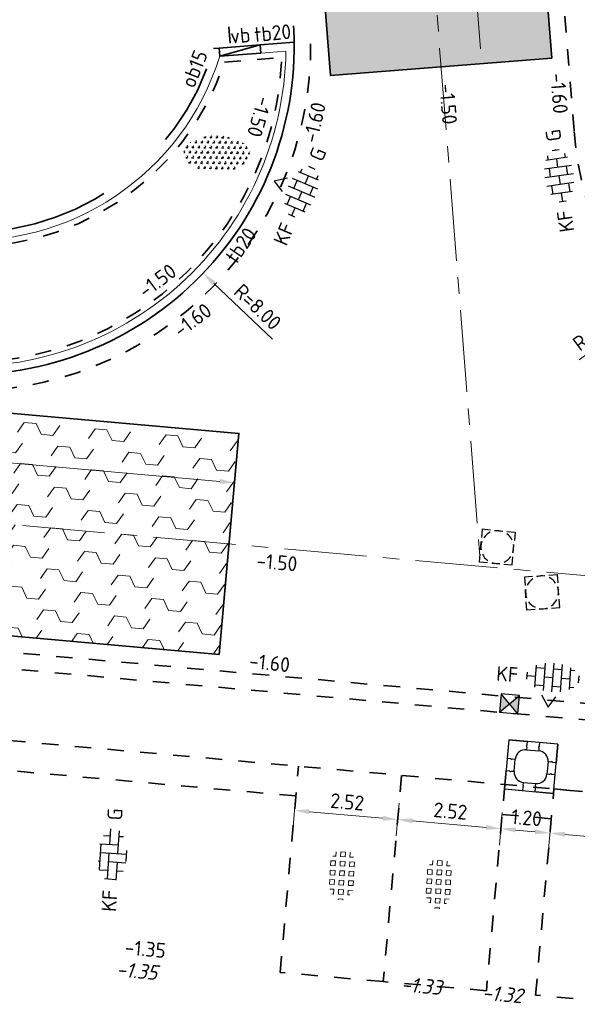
# Model space of a CAD drawing. Header units: metres. Extents: x 97990 to 98409, y 436026 to 436301.
# Tile 17 of 55: x 98201 to 98215, y 436075 to 436099. Entities that reach past the tile are written whole.
import ezdxf
from ezdxf.enums import TextEntityAlignment as Align

# ---------------------------------------------------------------- set-up
doc = ezdxf.new("R2010")
doc.units = ezdxf.units.M
for name, pattern in [('AM-AS-SO', [16, 10, -2, 2, -2]), ('VH-OPSLUITBAND-SO', [10, 4, -2, 2, -2]), ('ZZ-HIDDEN-SO', [4, 2, -2])]:
    doc.linetypes.add(name, pattern=pattern)
for name, color, linetype, lineweight in [('B-WE-VH-NAP-T18-200', 252, 'Continuous', 18), ('B-WE-VH-OPENVERHARDING_TEGEL_GRAS-S-200', 70, 'Continuous', 18), ('N-OI-RI-ITR-M-200', 7, 'Continuous', 18), ('N-WE-AM-AS_WEG-G', 10, 'AM-AS-SO', 18), ('N-WE-GR-BEPLANTING-S-200', 90, 'Continuous', 25), ('N-WE-RI-HWA_KOLK-S-200', 150, 'Continuous', 25), ('N-WE-RI-OVERIG_RIOOLPUT-OPHOOGTEBRENGEN-S-200', 1, 'Continuous', 25), ('N-WE-VH-FUNDERING-A-200', 252, 'Continuous', 18), ('N-WE-VH-FUNDERING-G', 7, 'Continuous', 35), ('N-WE-VH-FUNDERING_ZANDCEMENTSTABILISATIE-G', 7, 'ZZ-HIDDEN-SO', 35), ('N-WE-VH-KANTOPSLUITING-T18-200', 1, 'Continuous', 18), ('N-WE-VH-KANTOPSLUITING_ACHTERKANTBAND-G', 1, 'Continuous', 18), ('N-WE-VH-KANTOPSLUITING_ELEMENT_BOOMKRANS-S', 40, 'Continuous', 25), ('N-WE-VH-KANTOPSLUITING_ELEMENT_VERLOOPBAND-G', 40, 'Continuous', 35), ('N-WE-VH-KANTOPSLUITING_OPSLUITBAND_150X250-G', 150, 'VH-OPSLUITBAND-SO', 35), ('N-WE-VH-KANTOPSLUITING_TROTTOIRBAND_180X200-G', 2, 'Continuous', 35), ('N-WE-VH-M-200', 7, 'Continuous', 18), ('N-WE-VH-MATERIAALGRENS-G', 7, 'ZZ-HIDDEN-SO', 35), ('N-WE-VH-NAP-T18-200', 4, 'Continuous', 18), ('N-WE-VH-OPENVERHARDING_BETONSTRAATSTEEN-S-200', 90, 'Continuous', 25)]:
    doc.layers.add(name, color=color, linetype=linetype, lineweight=lineweight)
doc.styles.add('NLCS-ISO', font='NLCS-ISO.ttf')
doc.styles.add('NLCS-ISO-M200-T18', font='NLCS-ISO.ttf', dxfattribs={"height": 0.36})
doc.styles.add('NLCS-ISO-M200-T18_CURSIEF', font='NLCS-ISO.ttf', dxfattribs={"oblique": 15, "height": 0.36})
doc.dimstyles.new('NLCS-M200-T18-PIJL_L2_H0', dxfattribs={"dimscale": 0.2, "dimtxt": 2.5, "dimasz": 1.8, "dimexe": 2, "dimexo": 2, "dimgap": 0.7, "dimtad": 1, "dimzin": 0, "dimdsep": 46, "dimtxsty": 'NLCS-ISO-M200-T18', "dimcen": 0, "dimdle": 2, "dimclrd": 256, "dimclre": 256, "dimclrt": 1, "dimadec": 0, "dimazin": 0, "dimtfac": 1, "dimtdec": 3, "dimtofl": 0, "dimtmove": 0, "dimatfit": 3, "dimfxl": 2, "dimfxlon": 1, "dimtfillclr": 256, "dimtolj": 1, "dimtzin": 0, "dimlwd": -1, "dimlwe": -1, "dimarcsym": 0})
doc.dimstyles.new('NLCS-M200-T18-PIJL_L2_H2', dxfattribs={"dimscale": 0.2, "dimtxt": 2.5, "dimasz": 1.8, "dimexe": 2, "dimexo": 2, "dimgap": 0.7, "dimtad": 1, "dimzin": 0, "dimdsep": 46, "dimtxsty": 'NLCS-ISO-M200-T18', "dimcen": 0, "dimdle": 2, "dimclrd": 256, "dimclre": 256, "dimclrt": 1, "dimazin": 0, "dimtfac": 1, "dimtdec": 3, "dimtofl": 0, "dimtmove": 0, "dimatfit": 3, "dimfxl": 2, "dimfxlon": 1, "dimtfillclr": 256, "dimtolj": 1, "dimtzin": 0, "dimlwd": -1, "dimlwe": -1, "dimarcsym": 0})

# ---------------------------------------------------------------- blocks, each defined once
blk = doc.blocks.new('SVH-BOOMKRANSBAND_1200X1200_180 200')
for p, q in [((-0.6000000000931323, 0.6000000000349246), (-0.6000000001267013, 0.1500000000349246)), ((-0.6000000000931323, 0.6000000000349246), (-0.1500000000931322, 0.6000000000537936)), ((0.5999999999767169, 0.6000000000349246), (0.1499999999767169, 0.6000000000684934)), ((0.5999999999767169, 0.6000000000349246), (0.5999999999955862, 0.1500000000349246)), ((-0.1500000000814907, 0.4000000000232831), (0.1500000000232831, 0.4000000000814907)), ((-0.3999999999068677, -0.1500000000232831), (-0.4000000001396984, 0.1500000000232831)), ((0.3999999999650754, 0.1500000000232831), (0.4000000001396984, -0.1499999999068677)), ((-0.5999999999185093, -0.6000000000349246), (-0.5999999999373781, -0.1500000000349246)), ((0.5999999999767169, -0.5999999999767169), (0.5999999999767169, -0.1499999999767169)), ((-0.1499999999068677, -0.4000000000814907), (0.1500000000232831, -0.4000000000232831)), ((-0.5999999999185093, -0.6000000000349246), (-0.1499999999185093, -0.6000000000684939)), ((0.5999999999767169, -0.5999999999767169), (0.1499999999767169, -0.600000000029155))]:
    blk.add_line(p, q)
at = {"flags": 128}
blk.add_lwpolyline([(0.5999999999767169, 0.6000000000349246), (-0.6000000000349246, 0.5999999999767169), (-0.5999999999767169, -0.6000000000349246), (0.6000000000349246, -0.5999999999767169)], close=True, dxfattribs=at)
for points in [[(-0.1500000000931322, 0.6000000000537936), (-0.1500000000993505, 0.51664332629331), (-0.1650000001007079, 0.4906433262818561), (-0.1500000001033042, 0.4636433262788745), (-0.1500000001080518, 0.4000000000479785)], [(0.1499999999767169, 0.6000000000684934), (0.1499999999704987, 0.5166433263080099), (0.1349999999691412, 0.490643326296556), (0.149999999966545, 0.4636433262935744), (0.1499999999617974, 0.4000000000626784)], [(-0.6000000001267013, 0.1500000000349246), (-0.5166433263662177, 0.1500000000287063), (-0.4906433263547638, 0.1350000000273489), (-0.4636433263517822, 0.1500000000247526), (-0.4000000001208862, 0.150000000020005)], [(0.5999999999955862, 0.1500000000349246), (0.5166433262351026, 0.1500000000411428), (0.4906433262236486, 0.1650000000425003), (0.4636433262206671, 0.1500000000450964), (0.3999999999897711, 0.1500000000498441)], [(-0.5999999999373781, -0.1500000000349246), (-0.5166433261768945, -0.1500000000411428), (-0.4906433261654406, -0.1650000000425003), (-0.463643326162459, -0.1500000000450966), (-0.399999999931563, -0.1500000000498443)], [(0.5999999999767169, -0.1499999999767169), (0.5166433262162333, -0.1499999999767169), (0.4906433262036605, -0.1349999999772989), (0.4636433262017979, -0.1499999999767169), (0.3999999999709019, -0.1499999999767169)], [(-0.1499999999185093, -0.6000000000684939), (-0.149999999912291, -0.5166433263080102), (-0.1349999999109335, -0.4906433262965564), (-0.1499999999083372, -0.4636433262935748), (-0.1499999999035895, -0.4000000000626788)], [(0.1499999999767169, -0.600000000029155), (0.1499999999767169, -0.5166433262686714), (0.1649999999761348, -0.4906433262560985), (0.1499999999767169, -0.4636433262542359), (0.1499999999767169, -0.4000000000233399)]]:
    blk.add_lwpolyline(points, dxfattribs=at)
for centre, start, end in [((-0.1500000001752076, 0.1500000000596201), 89.99999999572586, 179.999999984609), ((0.1500000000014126, 0.1500000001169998), 359.9999999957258, 89.99999998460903), ((-0.1499999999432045, -0.1500000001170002), 179.9999999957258, 269.999999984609), ((0.1500000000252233, -0.1500000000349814), 270, 359.9999999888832)]:
    blk.add_arc(centre, 0.2499999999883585, start, end)
blk = doc.blocks.new('SVH-GRASTEGEL_01_KL-SO')
for p, q in [((-1.866236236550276, 0.8829363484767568), (-1.866236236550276, 1.384348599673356)), ((-1.291236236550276, 1.45793634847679), (-0.7162362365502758, 1.45793634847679)), ((-1.291236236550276, 0.8829363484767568), (-1.291236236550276, 1.457936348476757)), ((-0.7162362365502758, 0.8829363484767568), (-0.7162362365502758, 1.457936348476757)), ((-0.1412362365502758, 1.45793634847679), (0.4337637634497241, 1.45793634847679)), ((-0.1412362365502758, 0.8829363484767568), (-0.1412362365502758, 1.457936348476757)), ((0.4337637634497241, 0.8829363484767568), (0.4337637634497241, 1.457936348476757)), ((1.008763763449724, 1.45793634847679), (1.583763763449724, 1.45793634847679)), ((1.008763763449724, 0.8829363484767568), (1.008763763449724, 1.457936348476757)), ((1.583763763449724, 0.8829363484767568), (1.583763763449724, 1.457936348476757)), ((2.158763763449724, 0.8829363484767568), (2.158763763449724, 1.255005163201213)), ((-3.124977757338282, 0.3079363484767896), (-3.016236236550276, 0.3079363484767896)), ((-3.016236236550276, -0.2670636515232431), (-3.016236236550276, 0.3079363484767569)), ((-2.441236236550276, 0.8829363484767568), (-2.441236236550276, 1.094667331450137)), ((-2.441236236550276, 0.8829363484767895), (-1.866236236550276, 0.8829363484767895)), ((-2.441236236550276, 0.3079363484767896), (-1.866236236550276, 0.3079363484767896)), ((-2.441236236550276, -0.2670636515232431), (-2.441236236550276, 0.3079363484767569)), ((-1.866236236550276, -0.2670636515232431), (-1.866236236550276, 0.3079363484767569)), ((-1.291236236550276, 0.8829363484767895), (-0.7162362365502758, 0.8829363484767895)), ((-1.291236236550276, 0.3079363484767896), (-0.7162362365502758, 0.3079363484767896)), ((-1.291236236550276, -0.2670636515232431), (-1.291236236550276, 0.3079363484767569)), ((-0.7162362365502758, -0.2670636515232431), (-0.7162362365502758, 0.3079363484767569)), ((-0.1412362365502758, 0.8829363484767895), (0.4337637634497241, 0.8829363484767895)), ((-0.1412362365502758, 0.3079363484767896), (0.4337637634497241, 0.3079363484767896)), ((-0.1412362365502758, -0.2670636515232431), (-0.1412362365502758, 0.3079363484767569)), ((0.4337637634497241, -0.2670636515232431), (0.4337637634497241, 0.3079363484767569)), ((1.008763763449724, 0.8829363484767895), (1.583763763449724, 0.8829363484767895)), ((1.008763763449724, 0.3079363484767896), (1.583763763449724, 0.3079363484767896)), ((1.008763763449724, -0.2670636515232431), (1.008763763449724, 0.3079363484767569)), ((1.583763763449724, -0.2670636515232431), (1.583763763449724, 0.3079363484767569)), ((2.158763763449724, 0.8829363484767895), (2.72099081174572, 0.8829363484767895)), ((2.158763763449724, 0.3079363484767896), (2.733763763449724, 0.3079363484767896)), ((2.158763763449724, -0.2670636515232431), (2.158763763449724, 0.3079363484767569)), ((2.733763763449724, -0.2670636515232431), (2.733763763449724, 0.3079363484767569)), ((-3.137920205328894, -0.2670636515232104), (-3.016236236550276, -0.2670636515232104)), ((-2.441236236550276, -0.2670636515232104), (-1.866236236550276, -0.2670636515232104)), ((-2.441236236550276, -0.8420636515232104), (-1.866236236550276, -0.8420636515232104)), ((-2.441236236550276, -1.094667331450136), (-2.441236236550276, -0.842063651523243)), ((-1.866236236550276, -1.384348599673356), (-1.866236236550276, -0.842063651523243)), ((-1.291236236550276, -0.2670636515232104), (-0.7162362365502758, -0.2670636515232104)), ((-1.291236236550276, -0.8420636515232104), (-0.7162362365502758, -0.8420636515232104)), ((-1.291236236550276, -1.417063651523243), (-1.291236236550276, -0.842063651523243)), ((-0.7162362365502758, -1.417063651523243), (-0.7162362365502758, -0.842063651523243)), ((-0.1412362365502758, -0.2670636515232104), (0.4337637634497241, -0.2670636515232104)), ((-0.1412362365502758, -0.8420636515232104), (0.4337637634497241, -0.8420636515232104)), ((-0.1412362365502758, -1.417063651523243), (-0.1412362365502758, -0.842063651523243)), ((0.4337637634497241, -1.417063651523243), (0.4337637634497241, -0.842063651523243)), ((1.008763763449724, -0.2670636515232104), (1.583763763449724, -0.2670636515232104)), ((1.008763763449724, -0.8420636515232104), (1.583763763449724, -0.8420636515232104)), ((1.008763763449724, -1.417063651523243), (1.008763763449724, -0.842063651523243)), ((1.583763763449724, -1.417063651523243), (1.583763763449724, -0.842063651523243)), ((2.158763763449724, -0.2670636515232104), (2.733763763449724, -0.2670636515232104)), ((2.158763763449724, -0.8420636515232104), (2.733763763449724, -0.8420636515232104)), ((2.158763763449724, -1.255005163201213), (2.158763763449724, -0.842063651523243)), ((2.733763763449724, -0.871421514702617), (2.733763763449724, -0.842063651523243)), ((-1.291236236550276, -1.41706365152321), (-0.7162362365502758, -1.41706365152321)), ((-0.1412362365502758, -1.41706365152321), (0.4337637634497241, -1.41706365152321)), ((1.008763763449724, -1.41706365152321), (1.583763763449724, -1.41706365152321))]:
    blk.add_line(p, q)
at = {"style": 'NLCS-ISO'}
blk.add_attdef('FORMAAT', text='', height=1.8, dxfattribs=at).set_placement((-4.391236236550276, 0.02043634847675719), align=Align.MIDDLE_RIGHT)
blk.add_attdef('KLEUR', text='', height=1.8, dxfattribs=at).set_placement((4.108763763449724, 0.02043634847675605), align=Align.MIDDLE_LEFT)
at = {"style": 'NLCS-ISO', "flags": 1}
blk.add_attdef('FUNCTIE', text='', height=1.8, dxfattribs=at).set_placement((-0.1412362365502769, -2.729563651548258), align=Align.TOP_CENTER)
blk = doc.blocks.new('SVH-BSS_KEIFORMAAT_ELLEBOOG_KL-SO')
for p, q in [((-1.871609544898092, 1.430685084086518), (-1.871609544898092, 0.3855414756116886)), ((-1.858739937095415, 1.435541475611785), (1.278390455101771, 1.435541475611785)), ((-0.8216095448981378, 1.693156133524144), (-0.8216095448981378, 1.435541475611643)), ((0.2283904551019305, 1.435541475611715), (0.2283904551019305, -1.714458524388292)), ((1.278390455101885, 1.608929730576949), (1.278390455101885, -0.664458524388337)), ((2.32839045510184, 1.220907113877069), (2.32839045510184, 0.3855414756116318)), ((-2.921609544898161, 0.7665653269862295), (-2.921609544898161, -0.6644585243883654)), ((-2.921609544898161, 0.3855414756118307), (0.2283904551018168, 0.3855414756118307)), ((-0.8216095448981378, 0.385541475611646), (-0.8216095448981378, -1.693156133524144)), ((1.278390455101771, 0.3855414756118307), (3.170147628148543, 0.3855414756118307)), ((-3.006619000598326, -0.6644585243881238), (-0.8216095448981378, -0.6644585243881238)), ((-1.871609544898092, -0.6644585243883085), (-1.871609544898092, -1.430685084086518)), ((0.2283904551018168, -0.6644585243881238), (3.006619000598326, -0.6644585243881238)), ((2.32839045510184, -0.6644585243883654), (2.32839045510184, -1.22090711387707)), ((-0.6516744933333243, -1.714458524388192), (0.6516744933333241, -1.714458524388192))]:
    blk.add_line(p, q)
at = {"style": 'NLCS-ISO'}
blk.add_attdef('FORMAAT', text='', height=1.8, dxfattribs=at).set_placement((-4.25, 3.367778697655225e-16), align=Align.MIDDLE_RIGHT)
blk.add_attdef('KLEUR', text='', height=1.8, dxfattribs=at).set_placement((4.25, 0), align=Align.MIDDLE_LEFT)
at = {"style": 'NLCS-ISO', "flags": 1}
blk.add_attdef('FUNCTIE', text='', height=1.8, dxfattribs=at).set_placement((-7.804418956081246e-16, -2.750000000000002), align=Align.TOP_CENTER)
blk = doc.blocks.new('SRI-KOLK_STRAAT_01-SO')
h = blk.add_hatch(color=256)
h.dxf.hatch_style = 1
h.paths.add_polyline_path([(0, 1.125), (-1.125, 2.25), (-1.125, 1.110223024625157e-16)])
h.paths.add_polyline_path([(1.125, 2.25), (0, 1.125), (1.125, 1.110223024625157e-16)])
for p, q in [((-1.125, 1.530808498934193e-17), (1.125, 2.25)), ((1.125, 0), (-1.125, 2.25))]:
    blk.add_line(p, q)
blk.add_lwpolyline([(-1.125, 0), (1.125, 0), (1.125, 2.25), (-1.125, 2.25)], close=True)
blk = doc.blocks.new('*D134')
at = {"layer": 'Defpoints', "color": 0, "ltscale": 0.2, "transparency": 16777216}
for p in [(98208.25627681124, 436080.9783044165), (98210.76636990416, 436080.7550721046), (98210.67075629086, 436079.6799630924)]:
    blk.add_point(p, dxfattribs=at)
at = {"layer": 'N-WE-VH-M-200', "ltscale": 0.2, "transparency": 16777216}
for p, q in [((98208.19609689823, 436080.3016228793), (98208.12522949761, 436079.5047679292)), ((98210.70618999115, 436080.0783905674), (98210.63532259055, 436079.2815356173)), ((98208.51924792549, 436079.871305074), (98210.3121715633, 436079.7118534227))]:
    blk.add_line(p, q, dxfattribs=at)
for points in [[(98208.52456298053, 436079.9310691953), (98208.51393287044, 436079.8115409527), (98208.16066319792, 436079.9031954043)], [(98210.31748661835, 436079.7716175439), (98210.30685650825, 436079.6520893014), (98210.67075629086, 436079.6799630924)]]:
    blk.add_solid(points, dxfattribs=at)
at = {"layer": 'N-WE-VH-M-200', "color": 1, "ltscale": 0.2, "transparency": 16777216, "insert": (98209.44405670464, 436080.1103212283), "char_height": 0.36, "attachment_point": 5, "rotation": 354.91783469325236, "style": 'NLCS-ISO-M200-T18'}
blk.add_mtext('\\A1;2.52', dxfattribs=at)
blk = doc.blocks.new('*D135')
at = {"layer": 'Defpoints', "color": 0, "ltscale": 0.2, "transparency": 16777216}
for p in [(98210.76636990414, 436080.7550721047), (98213.27646299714, 436080.5318397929), (98213.18084938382, 436079.4567307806)]:
    blk.add_point(p, dxfattribs=at)
at = {"layer": 'N-WE-VH-M-200', "ltscale": 0.2, "transparency": 16777216}
for p, q in [((98210.70618999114, 436080.0783905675), (98210.63532259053, 436079.2815356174)), ((98213.21628308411, 436079.8551582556), (98213.14541568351, 436079.0583033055)), ((98211.02934101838, 436079.6480727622), (98212.82226465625, 436079.4886211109))]:
    blk.add_line(p, q, dxfattribs=at)
for points in [[(98211.03465607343, 436079.7078368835), (98211.02402596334, 436079.5883086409), (98210.67075629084, 436079.6799630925)], [(98212.8275797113, 436079.5483852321), (98212.81694960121, 436079.4288569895), (98213.18084938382, 436079.4567307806)]]:
    blk.add_solid(points, dxfattribs=at)
at = {"layer": 'N-WE-VH-M-200', "color": 1, "ltscale": 0.2, "transparency": 16777216, "insert": (98211.95414979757, 436079.8870889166), "char_height": 0.36, "attachment_point": 5, "rotation": 354.91783469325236, "style": 'NLCS-ISO-M200-T18'}
blk.add_mtext('\\A1;2.52', dxfattribs=at)
blk = doc.blocks.new('*D136')
at = {"layer": 'Defpoints', "color": 0, "ltscale": 0.2, "transparency": 16777216}
for p in [(98213.27646299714, 436080.5318397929), (98214.47174542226, 436080.425538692), (98214.37613180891, 436079.3504296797)]:
    blk.add_point(p, dxfattribs=at)
at = {"layer": 'N-WE-VH-M-200', "ltscale": 0.2, "transparency": 16777216}
for p, q in [((98213.21628308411, 436079.8551582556), (98213.14541568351, 436079.0583033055)), ((98214.41156550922, 436079.7488571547), (98214.34069810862, 436078.9520022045)), ((98213.53943411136, 436079.4248404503), (98214.01754708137, 436079.3823200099))]:
    blk.add_line(p, q, dxfattribs=at)
for points in [[(98213.54474916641, 436079.4846045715), (98213.53411905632, 436079.365076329), (98213.18084938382, 436079.4567307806)], [(98214.02286213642, 436079.4420841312), (98214.01223202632, 436079.3225558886), (98214.37613180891, 436079.3504296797)]]:
    blk.add_solid(points, dxfattribs=at)
at = {"layer": 'N-WE-VH-M-200', "color": 1, "ltscale": 0.2, "transparency": 16777216, "insert": (98213.80683755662, 436079.7223222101), "char_height": 0.36, "attachment_point": 5, "rotation": 354.91783469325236, "style": 'NLCS-ISO-M200-T18'}
blk.add_mtext('\\A1;1.20', dxfattribs=at)
blk = doc.blocks.new('*D137')
at = {"layer": 'Defpoints', "color": 0, "ltscale": 0.2, "transparency": 16777216}
for p in [(98214.47174542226, 436080.425538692), (98216.98183851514, 436080.2023063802), (98216.88622490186, 436079.1271973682)]:
    blk.add_point(p, dxfattribs=at)
at = {"layer": 'N-WE-VH-M-200', "ltscale": 0.2, "transparency": 16777216}
for p, q in [((98214.41156550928, 436079.7488571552), (98214.34069810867, 436078.9520022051)), ((98216.92165860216, 436079.5256248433), (98216.85079120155, 436078.7287698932)), ((98214.73471653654, 436079.3185393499), (98216.5276401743, 436079.1590876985))]:
    blk.add_line(p, q, dxfattribs=at)
for points in [[(98214.74003159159, 436079.3783034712), (98214.72940148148, 436079.2587752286), (98214.37613180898, 436079.3504296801)], [(98216.53295522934, 436079.2188518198), (98216.52232511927, 436079.0993235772), (98216.88622490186, 436079.1271973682)]]:
    blk.add_solid(points, dxfattribs=at)
at = {"layer": 'N-WE-VH-M-200', "color": 1, "ltscale": 0.2, "transparency": 16777216, "insert": (98215.65952531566, 436079.5575555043), "char_height": 0.36, "attachment_point": 5, "rotation": 354.91783469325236, "style": 'NLCS-ISO-M200-T18'}
blk.add_mtext('\\A1;2.52', dxfattribs=at)
blk = doc.blocks.new('*D205')
at = {"layer": 'Defpoints', "color": 0, "ltscale": 0.2, "transparency": 16777216}
for p in [(98223.3360531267, 436097.091653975), (98216.94807725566, 436092.2756634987)]:
    blk.add_point(p, dxfattribs=at)
at = {"layer": 'N-WE-VH-M-200', "ltscale": 0.2, "transparency": 16777216}
blk.add_line((98215.0859822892, 436090.8718022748), (98216.6606183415, 436092.0589439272), dxfattribs=at)
blk.add_solid([(98216.62449841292, 436092.1068537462), (98216.69673827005, 436092.0110341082), (98216.94807725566, 436092.2756634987)], dxfattribs=at)
at = {"layer": 'N-WE-VH-M-200', "color": 1, "ltscale": 0.2, "transparency": 16777216, "insert": (98215.53693123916, 436091.6125323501), "char_height": 0.36, "attachment_point": 5, "rotation": 37.01318636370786, "style": 'NLCS-ISO-M200-T18'}
blk.add_mtext('\\A1;R=8.00', dxfattribs=at)
blk = doc.blocks.new('*D251')
at = {"layer": 'Defpoints', "color": 0, "ltscale": 0.2, "transparency": 16777216}
for p in [(98211.60371838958, 436133.8426805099), (98214.41949489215, 436098.2190392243), (98212.71333626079, 436098.084180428)]:
    blk.add_point(p, dxfattribs=at)
at = {"layer": 'N-OI-RI-ITR-M-200', "ltscale": 0.2, "transparency": 16777216}
for p, q in [((98210.29631604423, 436133.7393403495), (98209.49880347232, 436133.6763030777)), ((98209.92592653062, 436133.3489410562), (98212.68496948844, 436098.4430610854)), ((98213.11209254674, 436098.1156990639), (98212.31457997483, 436098.0526617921))]:
    blk.add_line(p, q, dxfattribs=at)
for points in [[(98209.86611308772, 436133.3442132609), (98209.98573997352, 436133.3536688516), (98209.89755975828, 436133.7078217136)], [(98212.62515604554, 436098.43833329), (98212.74478293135, 436098.4477888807), (98212.71333626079, 436098.084180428)]]:
    blk.add_solid(points, dxfattribs=at)
at = {"layer": 'N-OI-RI-ITR-M-200', "color": 1, "ltscale": 0.2, "transparency": 16777216, "insert": (98210.98644298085, 436115.870786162), "char_height": 0.36, "attachment_point": 5, "rotation": 94.51939704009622, "style": 'NLCS-ISO-M200-T18'}
blk.add_mtext('\\A1;35.73', dxfattribs=at)
blk = doc.blocks.new('*D271')
at = {"layer": 'Defpoints', "color": 0, "ltscale": 0.2, "transparency": 16777216}
for p in [(98200.15248351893, 436098.5065030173), (98205.93873074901, 436092.9820715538)]:
    blk.add_point(p, dxfattribs=at)
at = {"layer": 'N-WE-VH-M-200', "ltscale": 0.2, "transparency": 16777216}
blk.add_line((98207.62542181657, 436091.3716997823), (98206.19911187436, 436092.733472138), dxfattribs=at)
blk.add_solid([(98206.24054511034, 436092.7768689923), (98206.15767863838, 436092.6900752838), (98205.93873074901, 436092.9820715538)], dxfattribs=at)
at = {"layer": 'N-WE-VH-M-200', "color": 1, "ltscale": 0.2, "transparency": 16777216, "insert": (98207.26343466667, 436092.1597361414), "char_height": 0.36, "attachment_point": 5, "rotation": 316.32602653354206, "style": 'NLCS-ISO-M200-T18'}
blk.add_mtext('\\A1;R=8.00', dxfattribs=at)
blk = doc.blocks.new('SGR-BEPLANTING_SOORT_01_KL-SO')
h = blk.add_hatch()
h.set_pattern_fill('AGR-BEPLANTING_SOORT_01', color=256, scale=0.1, pattern_type=2)
h.set_pattern_definition([(59.99999999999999, (0, 0), (-0.2886752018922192, 0.4999998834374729), [0.144338, -0.4330130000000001]), (120, (0, 0), (-0.5773502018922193, -1.165625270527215e-07), [0.144338, -0.433013]), (270, (0, 0), (0.288675, -0.5000000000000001), [0.125, -0.875])])
edge = h.paths.add_edge_path()
edge.add_ellipse((0, 0), major_axis=(3.25, -8.51819583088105e-16), ratio=0.5384615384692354, start_angle=0, end_angle=359.9999999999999)
at = {"style": 'NLCS-ISO'}
blk.add_attdef('TYPE', text='', height=1.8, dxfattribs=at).set_placement((4.25, -1.446759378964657e-15), align=Align.MIDDLE_LEFT)
blk = doc.blocks.new('SRI-PUT_OPHOOGTEBRENGEN-SO')
for p, q in [((-0.5, 2), (0.5, 2)), ((-2, -0.4999999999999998), (-2, 0.5)), ((2, -0.4999999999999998), (2, 0.5000000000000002)), ((-0.5, -2), (0.5, -2))]:
    blk.add_line(p, q)
for points in [[(-1, 2), (-2, 2), (-2, 0.9999999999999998)], [(1, 2), (2, 2), (2, 0.9999999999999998)], [(-1, -2), (-2, -2), (-2, -0.9999999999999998)], [(1, -2), (2, -2), (2, -0.9999999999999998)]]:
    blk.add_lwpolyline(points)
for start, end in [(120, 150), (75.52248781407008, 104.4775121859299), (30, 59.99999999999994), (165.5224878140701, 194.4775121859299), (345.5224878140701, 14.47751218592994), (209.9999999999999, 239.9999999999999), (300.0000000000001, 330.0000000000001), (255.52248781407, 284.4775121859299)]:
    blk.add_arc((0, 0), 2, start, end)
blk = doc.blocks.new('*D321')
at = {"layer": 'Defpoints', "color": 0, "ltscale": 0.2, "transparency": 16777216}
for p in [(98193.55554414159, 436090.2584623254), (98206.80881048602, 436089.0797979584), (98206.70214124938, 436087.8803761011)]:
    blk.add_point(p, dxfattribs=at)
at = {"layer": 'N-OI-RI-ITR-M-200', "ltscale": 0.2, "transparency": 16777216}
for p, q in [((98193.48430860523, 436089.4574679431), (98193.41344120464, 436088.6606129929)), ((98193.80745963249, 436089.0271501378), (98206.34355652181, 436087.9122664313)), ((98206.73757494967, 436088.2788035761), (98206.66670754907, 436087.481948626))]:
    blk.add_line(p, q, dxfattribs=at)
for points in [[(98193.81277468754, 436089.0869142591), (98193.80214457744, 436088.9673860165), (98193.44887490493, 436089.059040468)], [(98206.34887157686, 436087.9720305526), (98206.33824146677, 436087.8525023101), (98206.70214124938, 436087.8803761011)]]:
    blk.add_solid(points, dxfattribs=at)
at = {"layer": 'N-OI-RI-ITR-M-200', "color": 1, "ltscale": 0.2, "transparency": 16777216, "insert": (98200.10385503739, 436088.7884502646), "char_height": 0.36, "attachment_point": 5, "rotation": 354.91783469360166, "style": 'NLCS-ISO-M200-T18'}
blk.add_mtext('\\A1;13.31', dxfattribs=at)
blk = doc.blocks.new('SVH-BSS_KEIFORMAAT_HALFST_KL-SO')
for p, q in [((-2.099999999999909, -1.33561257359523), (-2.099999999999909, 1.33561257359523)), ((-1.049999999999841, -1.656152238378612), (-1.049999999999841, 1.656152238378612)), ((1.13686837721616e-13, -1.75), (1.13686837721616e-13, 1.75)), ((1.050000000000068, -1.65615223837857), (1.050000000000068, 1.65615223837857)), ((2.100000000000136, -1.335612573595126), (2.100000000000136, 1.335612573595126)), ((-3.149999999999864, -0.4307692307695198), (-3.149999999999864, 0.4307692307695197)), ((-3.149999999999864, 0), (-2.099999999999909, 0)), ((-2.100000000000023, 1.049999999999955), (-1.050000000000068, 1.049999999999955)), ((-1.049999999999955, 0), (0, 0)), ((-1.13686837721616e-13, 1.049999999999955), (1.049999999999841, 1.049999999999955)), ((1.049999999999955, 0), (2.099999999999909, 0)), ((2.099999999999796, 1.049999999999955), (2.600000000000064, 1.049999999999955)), ((3.150000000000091, -0.4307692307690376), (3.150000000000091, 0.4307692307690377)), ((3.149999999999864, 0), (3.25, 0)), ((-2.100000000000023, -1.050000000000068), (-1.050000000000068, -1.050000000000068)), ((-1.13686837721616e-13, -1.050000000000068), (1.049999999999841, -1.050000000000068)), ((2.099999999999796, -1.050000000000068), (2.599999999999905, -1.050000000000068))]:
    blk.add_line(p, q)
at = {"style": 'NLCS-ISO'}
blk.add_attdef('FORMAAT', text='', height=1.8, dxfattribs=at).set_placement((-4.25, 3.306314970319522e-16), align=Align.MIDDLE_RIGHT)
blk.add_attdef('KLEUR', text='', height=1.8, dxfattribs=at).set_placement((4.25, 0), align=Align.MIDDLE_LEFT)
at = {"style": 'NLCS-ISO', "flags": 1}
blk.add_attdef('FUNCTIE', text='', height=1.8, dxfattribs=at).set_placement((-7.804418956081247e-16, -2.75), align=Align.TOP_CENTER)

msp = doc.modelspace()

# ---------------------------------------------------------------- hatches: boundary and pattern name
at = {"layer": 'N-WE-VH-FUNDERING-A-200'}
h = msp.add_hatch(dxfattribs=at)
h.set_pattern_fill('AVH-FUNDERING_OVERIG-SO', color=252, scale=0.2, pattern_type=2)
h.set_pattern_definition([(0, (98208.44105512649, 436139.5894982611), (1.299038, 0.25), [0.288676, -1.443376]), (59.99999999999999, (98208.72973112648, 436140.0894982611), (-3.509461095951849e-07, 0.4999993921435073), [0.288676, -1.443376]), (120, (98208.44105512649, 436139.5894982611), (-0.8660257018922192, 0.5000005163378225), [0.2886759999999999, -1.443376])])
h.paths.add_polyline_path([(98206.06291534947, 436135.4109603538), (98205.07851112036, 436147.8650962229), (98210.46172098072, 436148.290597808), (98211.44612520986, 436135.8364619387)])
h.paths.add_polyline_path([(98211.60371838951, 436133.842680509), (98214.4194948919, 436098.2190392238), (98209.0362850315, 436097.7935376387), (98206.22050852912, 436133.417178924)])
h = msp.add_hatch(dxfattribs=at)
h.set_pattern_fill('AVH-FUNDERING_OVERIG-SO', color=252, scale=0.2, angle=175, pattern_type=2)
h.set_pattern_definition([(175, (98200.79109456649, 436086.9043203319), (-1.31588370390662, -0.135830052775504), [0.288676, -1.443376]), (235, (98200.45993919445, 436086.4313827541), (-0.0435774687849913, -0.4980967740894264), [0.288676, -1.443376]), (295, (98200.79109456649, 436086.9043203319), (0.8191522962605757, -0.5735769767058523), [0.288676, -1.443376])])
h.paths.add_polyline_path([(98206.3304555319, 436083.7010270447), (98206.80881048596, 436089.0797979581), (98193.55554414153, 436090.258462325), (98193.07718918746, 436084.8796914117)])

# ---------------------------------------------------------------- linework, layer by layer
at = {"layer": 'N-WE-AM-AS_WEG-G', "ltscale": 0.2}
for p, q in [((98196.3106676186, 436293.0564274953), (98212.68905287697, 436085.8461887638)), ((98219.47236975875, 436085.2429220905), (98088.31915577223, 436096.9068859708))]:
    msp.add_line(p, q, dxfattribs=at)
at = {"layer": 'N-WE-VH-FUNDERING-G'}
for points in [[(98211.60371838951, 436133.842680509), (98214.4194948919, 436098.2190392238), (98209.0362850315, 436097.7935376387), (98206.22050852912, 436133.417178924)], [(98206.3304555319, 436083.7010270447), (98206.80881048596, 436089.0797979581), (98193.55554414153, 436090.258462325), (98193.07718918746, 436084.8796914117)]]:
    msp.add_lwpolyline(points, close=True, dxfattribs=at)
at = {"layer": 'N-WE-VH-FUNDERING_ZANDCEMENTSTABILISATIE-G', "ltscale": 0.2}
msp.add_line((98206.45368563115, 436098.1196907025), (98207.84751241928, 436098.2298620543), dxfattribs=at)
msp.add_lwpolyline([(98191.04309016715, 436091.5862461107), (98199.4703847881, 436090.8367741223, 0.4297540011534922), (98207.84751241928, 436098.2298620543, 0.4297540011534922)], format="xyb", dxfattribs=at)
msp.add_arc((98200.25732808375, 436100.149223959), 6.520264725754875, 264.8363532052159, 341.8644899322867, dxfattribs=at)
at = {"layer": 'N-WE-VH-KANTOPSLUITING_ACHTERKANTBAND-G'}
for points in [[(98191.06973806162, 436093.5791865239), (98190.8848214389, 436091.4999268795), (98199.46152636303, 436090.7371672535, 0.4359321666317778), (98207.95159171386, 436098.3885565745), (98207.33829251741, 436098.3400799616)], [(98206.3414018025, 436098.2612833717, -0.3537458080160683), (98199.68399986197, 436093.8048116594)]]:
    msp.add_lwpolyline(points, format="xyb", dxfattribs=at)
at = {"layer": 'N-WE-VH-KANTOPSLUITING_ELEMENT_VERLOOPBAND-G', "ltscale": 0.2}
for p, q in [((98206.34140180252, 436098.2612833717), (98206.32564248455, 436098.4606615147)), ((98206.34140180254, 436098.2612833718), (98207.32253319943, 436098.5394581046)), ((98207.33829251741, 436098.3400799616), (98207.32253319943, 436098.5394581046))]:
    msp.add_line(p, q, dxfattribs=at)
at = {"layer": 'N-WE-VH-KANTOPSLUITING_ELEMENT_VERLOOPBAND-G'}
for points in [[(98207.32253319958, 436098.5394581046), (98206.32564248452, 436098.4606615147)], [(98207.33829251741, 436098.3400799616), (98206.3414018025, 436098.2612833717)]]:
    msp.add_lwpolyline(points, dxfattribs=at)
at = {"layer": 'N-WE-VH-KANTOPSLUITING_OPSLUITBAND_150X250-G'}
msp.add_lwpolyline([(98206.18896554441, 436098.4498582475, -0.3599091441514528), (98199.702, 436094.004), (98190.97685063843, 436094.7924693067)], format="xyb", dxfattribs=at)
at = {"layer": 'N-WE-VH-KANTOPSLUITING_TROTTOIRBAND_180X200-G'}
msp.add_line((98208.1518770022, 436098.605011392), (98207.32253319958, 436098.5394581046), dxfattribs=at)
msp.add_lwpolyline([(98190.66789085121, 436091.3184299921), (98199.44380951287, 436090.5379535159, 0.4441191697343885), (98208.1518770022, 436098.605011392)], format="xyb", dxfattribs=at)
msp.add_lwpolyline([(98206.32564248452, 436098.4606615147), (98206.18896554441, 436098.4498582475)], dxfattribs=at)
at = {"layer": 'N-WE-VH-MATERIAALGRENS-G', "ltscale": 0.2}
for p, q in [((98195.0892410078, 436264.1085643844), (98208.12761448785, 436099.1368093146)), ((98205.8690270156, 436107.7525492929), (98206.60167743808, 436098.4824799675)), ((98219.49328067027, 436082.1288272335), (98085.09655752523, 436094.0812489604)), ((98219.45784696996, 436081.7303997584), (98085.06112382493, 436093.6828214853)), ((98218.35210489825, 436080.0804432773), (98091.41004332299, 436091.3698930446)), ((98208.19181773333, 436080.2535066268), (98200.42563472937, 436080.9441833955)), ((98207.80981218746, 436075.9581182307), (98208.25627681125, 436080.9783044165)), ((98210.76636990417, 436080.7550721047), (98210.31990528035, 436075.7348859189)), ((98213.27646299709, 436080.5318397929), (98212.82999837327, 436075.5116536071)), ((98214.40728634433, 436079.700740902), (98213.21200391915, 436079.807042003)), ((98210.31990528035, 436075.7348859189), (98207.80981218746, 436075.9581182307)), ((98212.82999837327, 436075.5116536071), (98210.31990528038, 436075.734885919))]:
    msp.add_line(p, q, dxfattribs=at)
for points in [[(98214.74039118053, 436099.2359028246), (98214.96217085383, 436096.4297660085, 0.4146685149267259), (98224.01094877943, 436088.7188100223), (98225.00772741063, 436088.7991929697)], [(98190.6324571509, 436090.9200025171), (98199.40837581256, 436090.1395260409, 0.4441191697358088), (98208.55184667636, 436098.6099368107, 0.4441191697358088)]]:
    msp.add_lwpolyline(points, format="xyb", dxfattribs=at)
msp.add_lwpolyline([(98214.02528079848, 436075.4053525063), (98214.47174542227, 436080.425538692), (98216.98183851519, 436080.2023063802), (98216.53537389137, 436075.1821201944)], close=True, dxfattribs=at)
msp.add_arc((98200.15248351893, 436098.5065030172), 8, 0.7055320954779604, 4.518919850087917, dxfattribs=at)
at = {"layer": 'N-WE-VH-OPENVERHARDING_BETONSTRAATSTEEN-S-200', "ltscale": 0.2}
for points in [[(98207.99154971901, 436095.2974818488), (98207.66292267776, 436095.2201902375), (98207.85877730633, 436094.9728552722)], [(98214.17227460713, 436082.7130367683), (98214.32981624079, 436082.4144561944), (98214.519872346, 436082.6662741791)]]:
    msp.add_lwpolyline(points, dxfattribs=at)

# ---------------------------------------------------------------- block references
at = {"layer": 'B-WE-VH-OPENVERHARDING_TEGEL_GRAS-S-200', "xscale": 0.2, "yscale": 0.2, "zscale": 0.2, "rotation": 86.69701577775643}
for p in [(98209.3172274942, 436078.3446043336), (98211.67148805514, 436078.1328715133)]:
    msp.add_blockref('SVH-GRASTEGEL_01_KL-SO', p, dxfattribs=at)
at = {"layer": 'N-WE-GR-BEPLANTING-S-200', "xscale": 0.25, "yscale": 0.25, "zscale": 0.25, "rotation": 359.1061478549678}
msp.add_blockref('SGR-BEPLANTING_SOORT_01_KL-SO', (98206.26484142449, 436095.8877387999), dxfattribs=at)
at = {"layer": 'N-WE-RI-HWA_KOLK-S-200', "xscale": 0.2, "yscale": 0.2, "rotation": 354.92}
msp.add_blockref('SRI-KOLK_STRAAT_01-SO', (98213.37123964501, 436082.2717053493), dxfattribs=at)
at = {"layer": 'N-WE-RI-OVERIG_RIOOLPUT-OPHOOGTEBRENGEN-S-200'}
for p, xscale, yscale, zscale, rotation in [((98213.09295550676, 436086.312241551), 0.2, 0.2, 0.2, 354.9178347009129), ((98214.18309197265, 436085.2113446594), 0.2000000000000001, 0.2000000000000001, 0.2000000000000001, 4.632407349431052)]:
    msp.add_blockref('SRI-PUT_OPHOOGTEBRENGEN-SO', p, dxfattribs=dict(at, xscale=xscale, yscale=yscale, zscale=zscale, rotation=rotation))
at = {"layer": 'N-WE-VH-KANTOPSLUITING_ELEMENT_BOOMKRANS-S', "rotation": 354.9178346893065}
msp.add_blockref('SVH-BOOMKRANSBAND_1200X1200_180 200', (98213.91765620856, 436080.9684013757), dxfattribs=at)
at = {"layer": 'N-WE-VH-OPENVERHARDING_BETONSTRAATSTEEN-S-200', "ltscale": 0.2, "xscale": 0.2, "yscale": 0.2, "zscale": 0.2}
for p, rotation in [((98214.59985465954, 436095.3488056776), 97.9840593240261), ((98208.33808441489, 436094.9616529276), 67.01449877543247), ((98214.44923284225, 436083.1388082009), 355.8844130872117)]:
    msp.add_blockref('SVH-BSS_KEIFORMAAT_HALFST_KL-SO', p, dxfattribs=dict(at, rotation=rotation)).add_auto_attribs({'FORMAAT': 'KF', 'KLEUR': 'G'})
at = {"layer": 'N-WE-VH-OPENVERHARDING_BETONSTRAATSTEEN-S-200', "xscale": 0.2, "yscale": 0.2, "zscale": 0.2, "rotation": 86.33997787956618}
msp.add_blockref('SVH-BSS_KEIFORMAAT_ELLEBOOG_KL-SO', (98203.72800101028, 436078.8143575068), dxfattribs=at).add_auto_attribs({'FORMAAT': 'KF', 'KLEUR': 'G'})

# ---------------------------------------------------------------- texts
at = {"layer": 'B-WE-VH-NAP-T18-200', "linetype": 'Continuous', "style": 'NLCS-ISO-M200-T18_CURSIEF', "oblique": 15}
for s, p in [('-1.35', (98203.813, 436075.861, -1.349)), ('-1.33', (98210.738, 436075.496, -1.331)), ('-1.32', (98212.714, 436075.293, -1.32))]:
    msp.add_text(s, height=0.36, rotation=354.8670001, dxfattribs=at).set_placement(p)
at = {"layer": 'N-WE-VH-KANTOPSLUITING-T18-200', "ltscale": 0.2, "style": 'NLCS-ISO-M200-T18'}
for s, rotation, p in [('vb', 5.349232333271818, (98206.61484591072, 436098.5657460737)), ('tb20', 5.349232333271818, (98207.19819272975, 436098.6069768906)), ('ob15', 68.05286176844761, (98205.71606114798, 436097.4612247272)), ('tb20', 55.58241660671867, (98206.7507738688, 436093.1901201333))]:
    msp.add_text(s, height=0.36, rotation=rotation, dxfattribs=at).set_placement(p)
at = {"layer": 'N-WE-VH-NAP-T18-200', "ltscale": 0.2, "style": 'NLCS-ISO-M200-T18'}
for s, rotation, p in [('-1.60', 274.5193970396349, (98214.37860127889, 436097.8393195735)), ('-1.50', 274.5193970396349, (98211.68253894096, 436097.5800946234)), ('-1.50', 253.8596146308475, (98207.27371430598, 436097.3135103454)), ('-1.60', 76.83010436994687, (98208.70665359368, 436096.1260604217)), ('-1.50', 37.05769659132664, (98204.53391621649, 436092.3529737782, -1.547)), ('-1.60', 37.05769659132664, (98205.3910963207, 436091.3945484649, -1.547)), ('-1.50', 354.9178346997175, (98207.22266759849, 436085.806425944, -1.547)), ('-1.60', 353.783521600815, (98207.04214633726, 436083.3685509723, -1.547)), ('-1.35', 354.9178346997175, (98204.01785647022, 436076.3953151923, -1.547))]:
    msp.add_text(s, height=0.36, rotation=rotation, dxfattribs=at).set_placement(p)

# ---------------------------------------------------------------- dimensions: what is measured, and where the dimension line sits
at = {"layer": 'N-OI-RI-ITR-M-200', "ltscale": 0.2}
for base, p1, p2, angle, picture, middle in [((98212.71333626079, 436098.084180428), (98211.60371838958, 436133.8426805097), (98214.41949489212, 436098.2190392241), 94.51939704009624, '*D251', (98210.98644298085, 436115.870786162)), ((98206.70214124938, 436087.8803761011), (98193.55554414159, 436090.2584623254), (98206.80881048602, 436089.0797979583), 354.9178346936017, '*D321', (98200.10385503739, 436088.7884502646))]:
    dim = msp.add_linear_dim(base=base, p1=p1, p2=p2, angle=angle, dimstyle='NLCS-M200-T18-PIJL_L2_H2', dxfattribs=at)
    dim.commit()
    dim.dimension.update_dxf_attribs({"geometry": picture, "text_midpoint": middle})
at = {"layer": 'N-WE-VH-M-200', "ltscale": 0.2}
for center, mpoint, dimstyle, picture, middle in [((98200.15248351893, 436098.5065030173), (98205.93873074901, 436092.9820715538), 'NLCS-M200-T18-PIJL_L2_H2', '*D271', (98207.26343466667, 436092.1597361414)), ((98223.3360531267, 436097.091653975), (98216.94807725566, 436092.2756634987), 'NLCS-M200-T18-PIJL_L2_H0', '*D205', (98215.53693123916, 436091.6125323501))]:
    dim = msp.add_radius_dim(center=center, mpoint=mpoint, dimstyle=dimstyle, override={"dimpost": 'R=<>'}, dxfattribs=at)
    dim.commit()
    dim.dimension.update_dxf_attribs({"geometry": picture, "text_midpoint": middle})
dim = msp.add_linear_dim(base=(98210.67075629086, 436079.6799630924), p1=(98208.25627681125, 436080.9783044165), p2=(98210.76636990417, 436080.7550721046), angle=354.9178346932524, dimstyle='NLCS-M200-T18-PIJL_L2_H0', dxfattribs=at)
dim.commit()
dim.dimension.update_dxf_attribs({"geometry": '*D134', "text_midpoint": (98209.44405670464, 436080.1103212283)})
for base, p1, p2, picture, middle in [((98213.18084938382, 436079.4567307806), (98210.76636990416, 436080.7550721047), (98213.27646299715, 436080.5318397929), '*D135', (98211.95414979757, 436079.8870889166)), ((98214.37613180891, 436079.3504296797), (98213.27646299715, 436080.5318397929), (98214.47174542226, 436080.425538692), '*D136', (98213.80683755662, 436079.7223222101)), ((98216.88622490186, 436079.1271973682), (98214.47174542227, 436080.425538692), (98216.98183851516, 436080.2023063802), '*D137', (98215.65952531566, 436079.5575555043))]:
    dim = msp.add_linear_dim(base=base, p1=p1, p2=p2, angle=354.9178346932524, dimstyle='NLCS-M200-T18-PIJL_L2_H0', override={"dimtmove": 1}, dxfattribs=at)
    dim.commit()
    dim.dimension.update_dxf_attribs({"geometry": picture, "text_midpoint": middle})

doc.saveas('drawing.dxf')
